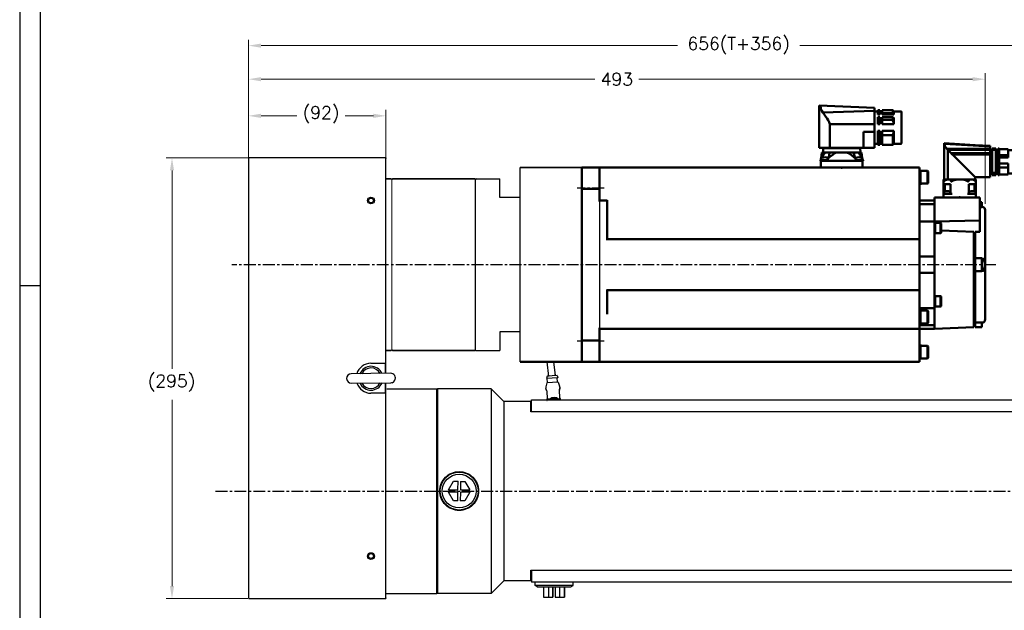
# Model space of a CAD drawing. Extents: x 18241 to 19925, y 5388 to 6587.
# Tile 2 of 23: x 18241 to 18900, y 5775 to 6171. Entities that reach past the tile are written whole.
import ezdxf

# ---------------------------------------------------------------- set-up
doc = ezdxf.new("R2010")
doc.units = 0
doc.header["$LTSCALE"] = 25.4
doc.linetypes.add('CENTER', pattern=[2, 1.25, -0.25, 0.25, -0.25])
doc.layers.get('0').update_dxf_attribs({"linetype": 'CONTINUOUS'})
doc.layers.get('Defpoints').update_dxf_attribs({"linetype": 'CONTINUOUS'})
for name, color, linetype, lineweight in [('2d ConnectionPoints', 7, 'CONTINUOUS', 50), ('AM_0', 7, 'CONTINUOUS', 50), ('AM_5_Dimension', 6, 'CONTINUOUS', 13), ('ATA-DIM', 252, 'CONTINUOUS', 25), ('Layer0000', 7, 'CONTINUOUS', 25), ('외형선(ISO)', 7, 'CONTINUOUS', 35)]:
    doc.layers.add(name, color=color, linetype=linetype, lineweight=lineweight)
doc.layers.add('ATA-CENTER', color=133, linetype='CENTER')
doc.styles.get("Standard").update_dxf_attribs({"font": 'simplex.shx'})
doc.dimstyles.new('ata_A1', dxfattribs={"dimtxt": 4.2, "dimasz": 4.2, "dimexe": 2, "dimexo": 2, "dimgap": 2, "dimtad": 0, "dimtih": 1, "dimtoh": 1, "dimdec": 6, "dimdsep": 46, "dimtxsty": 'Standard', "dimcen": 0, "dimclrd": 252, "dimclre": 252, "dimclrt": 4, "dimadec": 6, "dimazin": 2, "dimtfac": 1, "dimtdec": 6, "dimtofl": 0, "dimtmove": 0, "dimatfit": 3, "dimfxl": 0, "dimtolj": 1, "dimtzin": 0, "dimlwd": 0, "dimlwe": 0, "dimarcsym": 0})

# ---------------------------------------------------------------- blocks, each defined once
blk = doc.blocks.new('DEH')
at = {"color": 0, "ltscale": 5}
blk.add_line((12758.38, -3927.55), (12758.38, -3797.55), dxfattribs=at)
for p, q in [((12668.58, -3920.05), (12668.58, -3805.05)), ((12728.58, -3805.05), (12744.88, -3805.05)), ((12744.88, -3817.55), (12744.88, -3805.05)), ((12744.88, -3907.55), (12744.88, -3920.05)), ((12728.58, -3920.05), (12744.88, -3920.05))]:
    blk.add_line(p, q)
at = {"color": 7}
for p, q in [((12728.58, -3920.05), (12728.58, -3805.05)), ((12728.58, -3919.55), (12728.58, -3805.55))]:
    blk.add_line(p, q, dxfattribs=at)
at = {"ltscale": 5}
for p, q in [((12758.38, -3817.55), (12744.88, -3817.55)), ((12758.38, -3907.55), (12744.88, -3907.55))]:
    blk.add_line(p, q, dxfattribs=at)
at = {"layer": 'AM_0'}
blk.add_line((12758.38, -3927.55), (12799.88, -3927.55), dxfattribs=at)
at = {"layer": 'AM_5_Dimension', "color": 0}
for p, q in [((12672.58, -3919.55), (12672.58, -3805.55)), ((12728.58, -3805.05), (12728.58, -3920.05))]:
    blk.add_line(p, q, dxfattribs=at)
at = {"layer": 'Layer0000', "color": 7, "linetype": 'Continuous', "lineweight": 25}
for p, q in [((12799.58, -3811.74), (12799.58, -3797.55)), ((12799.58, -3913.35), (12799.58, -3811.74)), ((12799.58, -3913.35), (12799.58, -3927.55))]:
    blk.add_line(p, q, dxfattribs=at)
at = {"layer": '외형선(ISO)'}
for p, q in [((12799.88, -3797.55), (12758.38, -3797.55)), ((12672.08, -3805.05), (12668.58, -3805.05)), ((12672.58, -3805.55), (12672.08, -3805.05)), ((12673.08, -3805.05), (12672.58, -3805.55)), ((12673.08, -3805.05), (12728.08, -3805.05)), ((12728.58, -3805.55), (12728.08, -3805.05)), ((12728.58, -3805.55), (12729.08, -3805.05)), ((12668.58, -3920.05), (12672.08, -3920.05)), ((12672.58, -3919.55), (12672.08, -3920.05)), ((12672.58, -3919.55), (12673.08, -3920.05)), ((12673.08, -3920.05), (12728.08, -3920.05)), ((12728.58, -3919.55), (12728.08, -3920.05))]:
    blk.add_line(p, q, dxfattribs=at)
blk = doc.blocks.new('2_BGC106N00001200000_0_in_MSMF504L1H9M_0')
at = {"layer": 'AM_0'}
for p, q in [((-195.87, 105.08), (-158.8, 106.5)), ((-158.8, 78.25), (-158.8, 106.5)), ((-214.07, 102.1), (-214.07, 81.5)), ((-208.87, 102.6), (-213.57, 102.6)), ((-208.12, 103.35), (-208.87, 102.6)), ((-208.87, 102.6), (-208.87, 100.42)), ((-208.87, 100.42), (-208.12, 101.41)), ((-208.87, 100.42), (-201.12, 100.42)), ((-201.12, 103.35), (-208.12, 103.35)), ((-208.12, 101.41), (-208.12, 103.35)), ((-208.12, 101.41), (-201.12, 101.41)), ((-201.12, 103.35), (-201.12, 100.42)), ((-199.52, 102.6), (-201.12, 102.6)), ((-198.27, 103.35), (-199.52, 103.35)), ((-199.52, 103.35), (-199.52, 100.42)), ((-198.27, 101.41), (-199.52, 101.41)), ((-198.27, 100.42), (-199.52, 100.42)), ((-198.27, 103.35), (-198.27, 100.42)), ((-195.87, 102.6), (-198.27, 102.6)), ((-195.87, 105.08), (-195.87, 78.25)), ((-195.87, 102.99), (-161.31, 101.76)), ((-208.12, 98.79), (-208.87, 98.3)), ((-208.87, 98.3), (-208.87, 94.03)), ((-208.87, 94.03), (-201.12, 94.03)), ((-208.12, 98.79), (-201.12, 98.79)), ((-208.12, 97.01), (-208.12, 98.79)), ((-208.12, 97.01), (-201.12, 97.01)), ((-201.12, 98.79), (-201.12, 94.03)), ((-199.52, 98.79), (-199.52, 94.03)), ((-198.27, 98.79), (-199.52, 98.79)), ((-198.27, 97.01), (-199.52, 97.01)), ((-198.27, 94.03), (-199.52, 94.03)), ((-198.27, 98.79), (-198.27, 94.03)), ((-195.87, 94.06), (-166.12, 94.06)), ((-166.12, 94.06), (-166.12, 78.25)), ((-208.87, 89.57), (-201.12, 89.57)), ((-208.87, 89.57), (-208.87, 81)), ((-208.12, 86.59), (-201.12, 86.59)), ((-208.12, 80.25), (-208.12, 86.59)), ((-201.12, 89.57), (-201.12, 80.25)), ((-199.52, 89.57), (-199.52, 80.25)), ((-198.27, 89.57), (-199.52, 89.57)), ((-198.27, 86.59), (-199.52, 86.59)), ((-198.27, 89.57), (-198.27, 80.25)), ((-188.5, 88.99), (-195.87, 88.94)), ((-188.5, 88.99), (-188.5, 78.25)), ((-213.57, 81), (-208.87, 81)), ((-208.87, 81), (-208.12, 80.25)), ((-208.12, 80.25), (-201.12, 80.25)), ((-201.12, 81), (-199.52, 81)), ((-199.52, 80.25), (-198.27, 80.25)), ((-198.27, 81), (-195.87, 81)), ((-195.87, 78.25), (-158.8, 78.25)), ((-187.2, 75.2), (-187.67, 71.34)), ((-160.8, 75.2), (-187.2, 75.2)), ((-186.45, 77.9), (-186.5, 75.2)), ((-186.45, 77.9), (-161.55, 77.9)), ((-186.05, 78.25), (-186.05, 77.9)), ((-182.15, 74.74), (-182.18, 75.2)), ((-165.82, 75.2), (-165.85, 74.75)), ((-161.95, 77.9), (-161.95, 78.25)), ((-161.5, 75.2), (-161.55, 77.9)), ((-160.33, 71.34), (-160.8, 75.2)), ((-188.28, 69.88), (-188.28, 69.5)), ((-183.47, 69.88), (-188.28, 69.88)), ((-159.72, 69.5), (-188.28, 69.5)), ((-187.95, 70.73), (-188.03, 69.88)), ((-187.9, 69.5), (-187.97, 65)), ((-159.72, 69.88), (-164.53, 69.88)), ((-160.1, 69.5), (-160.03, 65)), ((-159.97, 69.88), (-160.05, 70.73)), ((-159.72, 69.5), (-159.72, 69.88))]:
    blk.add_line(p, q, dxfattribs=at)
for points in [[(-161.31, 101.76), (-160.62, 102.97), (-160.13, 104.35), (-159.99, 104.98), (-159.84, 105.59), (-159.73, 105.85), (-159.6, 105.97), (-159.14, 106.28), (-158.89, 106.44), (-158.8, 106.5)], [(-166.12, 94.06), (-165.57, 95.44), (-164.88, 96.75), (-164.19, 97.86), (-163.47, 98.92), (-162.37, 100.41), (-161.31, 101.76)], [(-208.87, 94.03), (-208.64, 95.3), (-208.28, 96.56), (-208.12, 97.01)], [(-208.12, 86.59), (-208.58, 88.05), (-208.87, 89.57)], [(-184.87, 75.2), (-185.57, 74.4), (-186.22, 73.53), (-187.02, 72.27), (-187.44, 71.51)], [(-183.28, 71.02), (-180.54, 73.33), (-179.02, 74.36), (-177.39, 75.2)], [(-183.28, 71.02), (-183.02, 71.5), (-182.57, 72.58), (-182.27, 73.68), (-182.16, 74.45), (-182.15, 74.74)], [(-170.61, 75.2), (-169.37, 74.59), (-168.2, 73.86), (-165.96, 72.13), (-164.71, 71)], [(-165.85, 74.75), (-165.83, 74.4), (-165.7, 73.52), (-165.32, 72.28), (-164.71, 71)], [(-160.54, 71.48), (-160.55, 71.5), (-161.15, 72.57), (-161.87, 73.67), (-162.46, 74.45), (-163.12, 75.2)], [(-183.28, 71.02), (-183.5, 69.67), (-183.53, 69.5)], [(-164.46, 69.5), (-164.68, 70.81), (-164.71, 71)]]:
    blk.add_lwpolyline(points, dxfattribs=at)
for centre, radius, start, end in [((-213.57, 102.1), 0.5, 90, 180), ((-213.57, 81.5), 0.5, 180, 270), ((-186.95, 70.64), 1, 106.25703, 175), ((-185.28, 64.88), 7, 73.74297, 106.25703), ((-183.6, 70.64), 1, 56.12738, 73.74297), ((-164.4, 70.64), 1, 106.25703, 122.35528), ((-162.72, 64.88), 7, 73.74297, 106.25703), ((-161.05, 70.64), 1, 5, 73.74297)]:
    blk.add_arc(centre, radius, start, end, dxfattribs=at)
blk = doc.blocks.new('1_AGC047N0000150A000_EC_0_in_MSMF504L1H9M_0')
at = {"layer": 'AM_0'}
for p, q in [((-273.25, 79.14), (-242.73, 80.94)), ((-263.25, 80.1), (-273.25, 79.49)), ((-273.25, 79.5), (-273.25, 58.6)), ((-263.25, 80.1), (-242.5, 81.35)), ((-242.5, 81.35), (-242.5, 57.1)), ((-289.25, 76.42), (-289.25, 61.28)), ((-285.35, 76.62), (-289.05, 76.62)), ((-285.35, 77.25), (-285.35, 71.72)), ((-279.25, 77.25), (-285.35, 77.25)), ((-285.35, 73.38), (-279.25, 73.38)), ((-278.65, 77.85), (-279.25, 77.85)), ((-279.25, 77.85), (-279.25, 59.85)), ((-278.65, 76.9), (-279.25, 76.9)), ((-278.65, 77.85), (-278.65, 59.85)), ((-277.15, 76.95), (-278.65, 76.95)), ((-274.75, 77.85), (-277.15, 77.85)), ((-277.15, 77.85), (-277.15, 59.85)), ((-274.75, 76.9), (-277.15, 76.9)), ((-274.75, 77.85), (-274.75, 61.52)), ((-273.25, 76.85), (-274.75, 76.85)), ((-273.25, 77.6), (-244.32, 77.6)), ((-273.25, 76.8), (-245.04, 76.8)), ((-273.25, 74.57), (-247.28, 74.57)), ((-273.25, 73.68), (-248.17, 73.68)), ((-248.17, 73.68), (-263.25, 58.6)), ((-245.08, 76.77), (-247.28, 74.57)), ((-245.08, 76.77), (-245.04, 76.8)), ((-245.08, 76.77), (-245.08, 57.1)), ((-285.35, 71.72), (-279.25, 71.72)), ((-285.35, 67.77), (-285.35, 60.45)), ((-285.35, 67.77), (-279.25, 67.77)), ((-289.05, 61.08), (-285.35, 61.08)), ((-285.35, 65.08), (-279.25, 65.08)), ((-285.35, 60.45), (-279.25, 60.45)), ((-278.65, 61.52), (-279.25, 61.52)), ((-278.65, 61.2), (-279.25, 61.2)), ((-278.65, 59.93), (-279.25, 59.93)), ((-279.25, 59.85), (-278.65, 59.85)), ((-278.65, 60.75), (-277.15, 60.75)), ((-274.75, 61.52), (-277.15, 61.52)), ((-274.75, 60.96), (-277.15, 60.96)), ((-274.75, 59.93), (-277.15, 59.93)), ((-277.15, 59.85), (-274.75, 59.85)), ((-274.75, 60.96), (-274.75, 59.85)), ((-274.75, 60.85), (-273.25, 60.85)), ((-273.25, 58.6), (-263.25, 58.6)), ((-263.8, 56.99), (-263.8, 45)), ((-263.65, 57), (-242.35, 57)), ((-263.25, 58.6), (-263.25, 57.1)), ((-263.25, 57.1), (-242.5, 57.1)), ((-262.6, 56.57), (-263.19, 56.05)), ((-262.94, 49), (-262.94, 53.8)), ((-262.94, 53.8), (-259.12, 53.8)), ((-262.85, 57.1), (-262.85, 57)), ((-259.02, 56.05), (-259.27, 56.57)), ((-259.12, 53.8), (-259.12, 47.5)), ((-256.86, 56.57), (-258.1, 55.89)), ((-246.73, 56.57), (-246.98, 56.05)), ((-246.88, 47.5), (-246.88, 53.8)), ((-246.88, 53.8), (-243.06, 53.8)), ((-242.81, 56.05), (-243.4, 56.57)), ((-243.15, 57), (-243.15, 57.1)), ((-243.06, 53.8), (-243.06, 49)), ((-242.2, 56.57), (-242.2, 45)), ((-263.8, 47.5), (-258.1, 47.5)), ((-263.58, 48.28), (-263.65, 47.5)), ((-259.15, 47.5), (-259.22, 48.28)), ((-247.9, 47.5), (-242.2, 47.5)), ((-246.78, 48.28), (-246.85, 47.5)), ((-242.35, 47.5), (-242.42, 48.28))]:
    blk.add_line(p, q, dxfattribs=at)
for points in [[(-244.32, 77.6), (-244.03, 77.97), (-243.76, 78.35), (-243.5, 78.76), (-243.26, 79.2)], [(-242.73, 80.94), (-242.81, 80.48), (-242.92, 80.04), (-243.07, 79.61), (-243.26, 79.2)], [(-242.73, 80.94), (-242.7, 81.08), (-242.65, 81.19), (-242.6, 81.26), (-242.58, 81.27)], [(-242.5, 81.31), (-242.51, 81.3), (-242.52, 81.29), (-242.55, 81.28), (-242.58, 81.27)], [(-247.28, 74.57), (-247.49, 74.18), (-247.9, 73.82), (-248.17, 73.68)], [(-245.04, 76.8), (-244.93, 76.86), (-244.83, 76.94), (-244.72, 77.02), (-244.63, 77.11), (-244.54, 77.21), (-244.47, 77.32), (-244.4, 77.43), (-244.34, 77.56), (-244.32, 77.6)], [(-263.19, 56.05), (-263.41, 55.87), (-263.58, 55.77), (-263.69, 55.75), (-263.76, 55.78), (-263.8, 55.85), (-263.8, 55.89)], [(-262.6, 56.57), (-262.19, 56.82), (-261.38, 56.99), (-261.12, 57)], [(-259.89, 57), (-259.54, 56.9), (-259.32, 56.67), (-259.27, 56.57)], [(-258.1, 55.89), (-258.31, 55.79), (-258.54, 55.75), (-258.72, 55.77), (-258.86, 55.84), (-259.01, 56.02), (-259.02, 56.05)], [(-256.86, 56.57), (-256, 56.83), (-254.5, 56.98), (-253, 56.99), (-251, 56.94), (-250.26, 56.87), (-249.53, 56.72), (-249.14, 56.57)], [(-247.9, 55.89), (-248.1, 56.02), (-249.14, 56.57)], [(-246.98, 56.05), (-247.11, 55.87), (-247.27, 55.77), (-247.44, 55.75), (-247.64, 55.78), (-247.83, 55.85), (-247.9, 55.89)], [(-246.73, 56.57), (-246.56, 56.82), (-246.22, 56.99), (-246.11, 57)], [(-244.88, 57), (-244.05, 56.9), (-243.52, 56.67), (-243.4, 56.57)], [(-242.2, 55.89), (-242.22, 55.79), (-242.3, 55.75), (-242.42, 55.77), (-242.55, 55.84), (-242.78, 56.02), (-242.81, 56.05)], [(-242.2, 56.57), (-242.2, 56.83), (-242.2, 56.98), (-242.2, 56.99), (-242.2, 56.99)]]:
    blk.add_lwpolyline(points, dxfattribs=at)
for centre, radius, start, end in [((-289.05, 76.42), 0.2, 90, 180), ((-289.05, 61.28), 0.2, 180, 270), ((-263.65, 56), 1, 90, 98.65376), ((-242.35, 56), 1, 81.33315, 90), ((-262.78, 48.21), 0.8, 105.44271, 175), ((-261.4, 43.2), 6, 74.55728, 105.44272), ((-260.02, 48.21), 0.8, 5, 74.55729), ((-245.98, 48.21), 0.8, 105.44271, 175), ((-244.6, 43.2), 6, 74.55728, 105.44272), ((-243.22, 48.21), 0.8, 5, 74.55729)]:
    blk.add_arc(centre, radius, start, end, dxfattribs=at)
blk = doc.blocks.new('*D9788')
at = {"layer": 'ATA-DIM', "color": 252, "lineweight": 0}
for p, q in [((18393.21, 6078.11), (18338.55, 6078.11)), ((18342.55, 6069.71), (18342.55, 5936.99)), ((18342.55, 5791.51), (18342.55, 5916.22)), ((18393.21, 5783.11), (18338.55, 5783.11))]:
    blk.add_line(p, q, dxfattribs=at)
at = {"layer": 'ATA-DIM', "color": 252}
for points in [[(18343.95, 6069.71), (18341.15, 6069.71), (18342.55, 6078.11)], [(18341.15, 5791.51), (18343.95, 5791.51), (18342.55, 5783.11)]]:
    blk.add_solid(points, dxfattribs=at)
at = {"layer": 'Defpoints', "color": 0}
for p in [(18342.55, 6078.11), (18397.21, 6078.11), (18397.21, 5783.11)]:
    blk.add_point(p, dxfattribs=at)
at = {"layer": 'ATA-DIM', "color": 4, "insert": (18326.38, 5932.99), "char_height": 8.4, "attachment_point": 1}
blk.add_mtext('\\A1;(295)', dxfattribs=at)
blk = doc.blocks.new('*D9797')
at = {"layer": 'ATA-DIM', "color": 252, "lineweight": 0}
for p, q in [((18393.71, 6081.11), (18393.71, 6134.75)), ((18886.71, 6047.31), (18886.71, 6134.75)), ((18402.11, 6130.75), (18625.42, 6130.75)), ((18878.31, 6130.75), (18655.01, 6130.75))]:
    blk.add_line(p, q, dxfattribs=at)
at = {"layer": 'ATA-DIM', "color": 252}
for points in [[(18402.11, 6132.15), (18402.11, 6129.35), (18393.71, 6130.75)], [(18878.31, 6129.35), (18878.31, 6132.15), (18886.71, 6130.75)]]:
    blk.add_solid(points, dxfattribs=at)
at = {"layer": 'Defpoints', "color": 0}
for p in [(18393.71, 6130.75), (18393.71, 6077.11), (18886.71, 6043.31)]:
    blk.add_point(p, dxfattribs=at)
at = {"layer": 'ATA-DIM', "color": 4, "insert": (18640.21, 6130.75), "char_height": 8.4, "attachment_point": 5}
blk.add_mtext('\\A1;493', dxfattribs=at)
blk = doc.blocks.new('*D9796')
at = {"layer": 'ATA-DIM', "color": 252, "lineweight": 0}
for p, q in [((18393.71, 6081.61), (18393.71, 6157.21)), ((19049.71, 5931.11), (19049.71, 6157.21)), ((18402.11, 6153.21), (18680.8, 6153.21)), ((19041.31, 6153.21), (18762.63, 6153.21))]:
    blk.add_line(p, q, dxfattribs=at)
at = {"layer": 'ATA-DIM', "color": 252}
for points in [[(18402.11, 6154.61), (18402.11, 6151.81), (18393.71, 6153.21)], [(19041.31, 6151.81), (19041.31, 6154.61), (19049.71, 6153.21)]]:
    blk.add_solid(points, dxfattribs=at)
at = {"layer": 'Defpoints', "color": 0}
for p in [(19049.71, 6153.21), (18393.71, 6077.61), (19049.71, 5927.11)]:
    blk.add_point(p, dxfattribs=at)
at = {"layer": 'ATA-DIM', "color": 4, "insert": (18721.71, 6153.21), "char_height": 8.4, "attachment_point": 5}
blk.add_mtext('\\A1;656(T+356)', dxfattribs=at)
blk = doc.blocks.new('*D9789')
at = {"layer": 'ATA-DIM', "color": 252, "lineweight": 0}
for p, q in [((18393.71, 6078.11), (18393.71, 6110.24)), ((18485.71, 6078.11), (18485.71, 6110.24)), ((18402.11, 6106.24), (18426.03, 6106.24)), ((18477.31, 6106.24), (18458.39, 6106.24))]:
    blk.add_line(p, q, dxfattribs=at)
at = {"layer": 'ATA-DIM', "color": 252}
for points in [[(18402.11, 6107.64), (18402.11, 6104.84), (18393.71, 6106.24)], [(18477.31, 6104.84), (18477.31, 6107.64), (18485.71, 6106.24)]]:
    blk.add_solid(points, dxfattribs=at)
at = {"layer": 'Defpoints', "color": 0}
for p in [(18485.71, 6106.24), (18393.71, 6074.11), (18485.71, 6074.11)]:
    blk.add_point(p, dxfattribs=at)
at = {"layer": 'ATA-DIM', "color": 4, "insert": (18430.03, 6112.62), "char_height": 8.4, "attachment_point": 1}
blk.add_mtext('\\A1;(92)', dxfattribs=at)
blk = doc.blocks.new('ata-Border-A1-002')
at = {"color": 253, "ltscale": 0.5}
for p, q in [((0, 594), (0, 0)), ((7, 297), (0, 297))]:
    blk.add_line(p, q, dxfattribs=at)
at = {"ltscale": 0.5}
blk.add_line((7, 9), (7, 585), dxfattribs=at)

msp = doc.modelspace()

# ---------------------------------------------------------------- linework, layer by layer
for p, q in [((18393.7146576, 6077.6073375), (18393.7146576, 5783.6073375)), ((18485.7146576, 6078.1073375), (18394.2146576, 6078.1073375)), ((18485.7146576, 6078.1073375), (18485.7146576, 6077.6073375)), ((18485.7146576, 5936.6073375), (18485.7146576, 6077.6073375)), ((18616.7147672, 6057.4133411), (18616.7147672, 6071.6073375)), ((18616.7147672, 6071.6073375), (18616.7147672, 5941.6073375)), ((18616.7147672, 6057.4133411), (18616.7147672, 5955.8013339)), ((18616.7147672, 5941.6073375), (18616.7147672, 5955.8013339)), ((18475.7146576, 5940.6073375), (18485.7146576, 5940.6073375)), ((18485.2146576, 5940.6073375), (18485.2146576, 5933.8915721)), ((18485.7146576, 5933.8986206), (18485.7146576, 5940.6073375)), ((18594.6608579, 5931.8739379), (18593.6214801, 5941.6073375)), ((18599.1354186, 5932.3517523), (18598.1470641, 5941.6073375)), ((18488.81895, 5933.9423818), (18462.5215629, 5933.5716673)), ((18466.2146576, 5933.6237289), (18466.2146576, 5933.7298365)), ((18593.5557818, 5931.8866738), (18593.1581933, 5930.3563394)), ((18600.8406246, 5930.8761958), (18593.1581933, 5930.3563394)), ((18600.2404947, 5932.3390164), (18593.5557818, 5931.8866738)), ((18593.8325884, 5927.7960286), (18593.6570525, 5930.3900963)), ((18594.653272, 5931.960939), (18594.5418631, 5933.6073375)), ((18599.1430045, 5932.2647512), (18599.0521541, 5933.6073375)), ((18600.2404947, 5932.3390164), (18600.8406246, 5930.8761958)), ((18600.5173013, 5928.2483712), (18600.3417654, 5930.8424389)), ((18462.6103652, 5927.2722932), (18488.9077524, 5927.6430077)), ((18485.2146576, 5927.5909461), (18485.2146576, 5920.6073375)), ((18485.7146576, 5920.6073375), (18485.7146576, 5927.5979946)), ((18486.3774124, 5923.6073375), (18519.7146576, 5923.6073375)), ((18519.7146576, 5923.1073375), (18520.2146576, 5923.6073375)), ((18519.7146576, 5786.6073375), (18519.7146576, 5923.6073375)), ((18556.2146576, 5923.6073375), (18520.2146576, 5923.6073375)), ((18520.2146576, 5923.6073375), (18520.2146576, 5786.6073375)), ((18564.7146576, 5915.1073375), (18556.2146576, 5923.6073375)), ((18556.2146576, 5923.6073375), (18556.2146576, 5786.6073375)), ((18592.7201505, 5923.4991257), (18592.6977099, 5923.8307532)), ((18593.4611208, 5927.432474), (18592.7837499, 5924.7740256)), ((18600.7354696, 5928.0626769), (18593.6414257, 5927.5826356)), ((18600.9343605, 5927.9381748), (18601.9637013, 5925.3952164)), ((18602.1984748, 5924.1405069), (18602.1760341, 5924.4721344)), ((18485.7146576, 5920.6073375), (18475.7146576, 5920.6073375)), ((18485.7146576, 5783.6073375), (18485.7146576, 5920.6073375)), ((18593.3248453, 5921.9688452), (18593.6705425, 5916.8601363)), ((18602.1511484, 5917.4340037), (18601.8054512, 5922.5427127)), ((18582.7146576, 5915.1073375), (18564.7146576, 5915.1073375)), ((18564.7146576, 5915.1073375), (18564.7146576, 5795.1073375)), ((18582.7146576, 5908.1073375), (18582.7146576, 5915.1073375)), ((18583.2146576, 5914.6073375), (18582.7146576, 5915.1073375)), ((18583.2146576, 5908.1073375), (18583.2146576, 5916.1073375)), ((18583.2146576, 5916.1073375), (18953.2146576, 5916.1073375)), ((18594.2146576, 5916.6073375), (18594.2146576, 5916.2073375)), ((18594.3146576, 5916.2073375), (18594.2146576, 5916.2073375)), ((18594.2146576, 5916.2073375), (18594.2146576, 5915.6073375)), ((18594.9146576, 5916.7073375), (18594.3146576, 5916.7073375)), ((18594.3146576, 5916.2073375), (18594.4146576, 5916.2073375)), ((18594.4046576, 5915.8456316), (18594.4146576, 5915.8456316)), ((18594.4046576, 5915.7922278), (18594.4046576, 5915.8456316)), ((18594.4046576, 5915.7922278), (18594.4146576, 5915.7922278)), ((18594.4046576, 5915.7270938), (18594.4046576, 5915.7922278)), ((18594.4046576, 5915.7270938), (18594.4146576, 5915.7270938)), ((18594.4046576, 5915.7073375), (18594.4046576, 5915.7270938)), ((18594.4046576, 5915.7073375), (18594.4046576, 5915.6073375)), ((18594.4146576, 5915.7073375), (18594.4046576, 5915.7073375)), ((18594.4146576, 5915.6073375), (18594.4146576, 5916.2073375)), ((18594.4246576, 5915.6073375), (18594.4246576, 5916.1973375)), ((18601.5146576, 5916.7073375), (18594.9146576, 5916.7073375)), ((18594.9246576, 5916.6973375), (18601.5046576, 5916.6973375)), ((18602.1146576, 5916.7073375), (18601.5146576, 5916.7073375)), ((18602.0046576, 5916.1973375), (18602.0046576, 5915.6073375)), ((18602.0146576, 5916.2073375), (18602.0146576, 5915.6073375)), ((18602.1146576, 5916.2073375), (18602.0146576, 5916.2073375)), ((18602.1146576, 5916.2073375), (18602.2146576, 5916.2073375)), ((18602.2146576, 5916.2073375), (18602.2146576, 5916.6073375)), ((18602.2146576, 5915.6073375), (18602.2146576, 5916.2073375)), ((18602.7758991, 5915.6073375), (18602.7557069, 5915.9057372)), ((18583.2146576, 5908.1073375), (18582.7146576, 5908.1073375)), ((18953.2146576, 5908.1073375), (18583.2146576, 5908.1073375)), ((18527.676024, 5855.9505276), (18531.0018218, 5861.6302344)), ((18531.0018218, 5861.6302344), (18533.954543, 5861.6121223)), ((18533.9195798, 5855.9122296), (18533.954543, 5861.6121223)), ((18535.5545129, 5861.6023081), (18535.5195497, 5855.9024153)), ((18535.5545129, 5861.6023081), (18538.5072341, 5861.5841961)), ((18538.5072341, 5861.5841961), (18541.7631055, 5855.8641173)), ((18533.9097656, 5854.3122597), (18527.6662097, 5854.3505577)), ((18530.9220811, 5848.6304789), (18527.6662097, 5854.3505577)), ((18527.676024, 5855.9505276), (18533.9195798, 5855.9122296)), ((18533.8748023, 5848.6123669), (18533.9097656, 5854.3122597)), ((18535.5097355, 5854.3024454), (18535.4747722, 5848.6025527)), ((18541.7532913, 5854.2641474), (18535.5097355, 5854.3024454)), ((18535.5195497, 5855.9024153), (18541.7631055, 5855.8641173)), ((18541.7532913, 5854.2641474), (18538.4274934, 5848.5844406)), ((18533.8748023, 5848.6123669), (18530.9220811, 5848.6304789)), ((18538.4274934, 5848.5844406), (18535.4747722, 5848.6025527)), ((18582.7146576, 5795.1073375), (18582.7146576, 5802.1073375)), ((18582.7146576, 5802.1073375), (18583.2146576, 5802.1073375)), ((18583.2146576, 5802.1073375), (18583.2146576, 5794.1073375)), ((18583.2146576, 5802.1073375), (18953.2146576, 5802.1073375)), ((18564.7146576, 5795.1073375), (18556.2146576, 5786.6073375)), ((18582.7146576, 5795.1073375), (18564.7146576, 5795.1073375)), ((18583.2146576, 5795.6073375), (18582.7146576, 5795.1073375)), ((18953.2146576, 5794.1073375), (18583.2146576, 5794.1073375)), ((18585.5146576, 5791.901085), (18585.5146576, 5794.1073375)), ((18586.8894686, 5791.1073375), (18585.5146576, 5791.901085)), ((18610.9146576, 5791.901085), (18585.5146576, 5791.901085)), ((18609.5398466, 5791.1073375), (18610.9146576, 5791.901085)), ((18610.9146576, 5791.901085), (18610.9146576, 5794.1073375)), ((18485.7146576, 5786.6073375), (18519.7146576, 5786.6073375)), ((18519.7146576, 5787.1073375), (18520.2146576, 5786.6073375)), ((18556.2146576, 5786.6073375), (18520.2146576, 5786.6073375)), ((18586.8894686, 5791.1073375), (18609.5398466, 5791.1073375)), ((18591.1665138, 5791.1073375), (18591.1665138, 5784.1073375)), ((18594.4246787, 5791.1073375), (18594.4246787, 5784.1073375)), ((18597.3774069, 5784.1073375), (18597.3774069, 5791.1073375)), ((18597.4100845, 5784.1073375), (18597.4100845, 5791.1073375)), ((18597.4192571, 5791.1073375), (18597.4192571, 5784.1073375)), ((18597.4519346, 5791.1073375), (18597.4519346, 5784.1073375)), ((18598.9773806, 5791.1073375), (18598.9773806, 5784.1073375)), ((18601.9301088, 5791.1073375), (18601.9301088, 5784.1073375)), ((18605.2536288, 5784.1073375), (18605.2536288, 5791.1073375)), ((18605.2628015, 5791.1073375), (18605.2628015, 5784.1073375)), ((18394.2146576, 5783.1073375), (18485.7146576, 5783.1073375)), ((18485.7146576, 5783.6073375), (18485.7146576, 5783.1073375)), ((18591.1665138, 5784.1073375), (18594.4246787, 5784.1073375)), ((18594.4246787, 5784.1073375), (18597.3774069, 5784.1073375)), ((18597.4100845, 5784.1073375), (18597.3774069, 5784.1073375)), ((18597.4192571, 5784.1073375), (18597.4100845, 5784.1073375)), ((18597.4519346, 5784.1073375), (18597.4192571, 5784.1073375)), ((18598.9773806, 5784.1073375), (18601.9301088, 5784.1073375)), ((18601.9301088, 5784.1073375), (18605.2536288, 5784.1073375)), ((18605.2628015, 5784.1073375), (18605.2536288, 5784.1073375))]:
    msp.add_line(p, q)
at = {"color": 7, "linetype": 'Continuous'}
for p, q in [((18628.7147672, 6071.6073375), (18628.7147672, 5941.6073375)), ((18616.7147672, 6057.4133074), (18628.7147672, 6057.4133074)), ((18616.7146672, 5955.8013003), (18628.7147672, 5955.8013003))]:
    msp.add_line(p, q, dxfattribs=at)
for centre, radius in [((18475.7146576, 6049.6073375), 2.25), ((18475.7146576, 6049.6073375), 1.621), ((18534.7146576, 5855.1073375), 12.7), ((18534.7146576, 5855.1073375), 11.325189), ((18475.7146576, 5811.6073375), 2.25), ((18475.7146576, 5811.6073375), 1.621)]:
    msp.add_circle(centre, radius)
for centre, radius, start, end in [((18394.2146576, 6077.6073375), 0.5, 90, 180), ((18475.7146576, 5930.6073375), 10, 90, 162.4468319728), ((18475.7146576, 5930.6073375), 8, 23.9956833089, 157.6196082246), ((18475.7146576, 5930.6073375), 6.88914, 28.0168883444, 153.598403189), ((18462.5659641, 5930.4219802), 3.15, 90.8076457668, 270.8076457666), ((18488.8633512, 5930.7926948), 3.15, 270.8076457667, 90.8076457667), ((18488.8646576, 5930.6073375), 3.15, 287.7527901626, 2.0898525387), ((18475.7146576, 5930.6073375), 10, 199.1684595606, 270), ((18475.7146576, 5930.6073375), 8, 203.9956833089, 337.6196082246), ((18475.7146576, 5930.6073375), 6.88914, 208.0168883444, 333.598403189), ((18595.6908649, 5924.0332946), 3, 165.7052448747, 183.8712014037), ((18593.6549284, 5927.383092), 0.2, 93.8712014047, 165.7052448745), ((18593.6330448, 5927.7825259), 0.2, 273.8712014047, 3.8712014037), ((18600.716845, 5928.261874), 0.2, 183.8712014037, 273.8712014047), ((18600.7489724, 5927.8631332), 0.2, 22.0371579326, 93.8712014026), ((18599.1828791, 5924.269593), 3, 3.8712014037, 22.0371579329), ((18598.2146576, 5912.6573375), 5, 54.0959314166, 125.9040685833), ((18598.2146576, 5912.6573375), 4.7, 59.5082382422, 120.4917617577), ((18598.2146576, 5912.6573375), 5, 143.1301023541, 143.842991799), ((18594.3146576, 5916.6073375), 0.1, 90, 180), ((18594.9146576, 5916.2073375), 0.5, 90, 180), ((18594.9246576, 5916.1973375), 0.5, 90, 180), ((18598.2146576, 5912.6573375), 4.1, 81.0427839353, 98.9572160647), ((18601.5046576, 5916.1973375), 0.5, 0, 90), ((18601.5146576, 5916.2073375), 0.5, 0, 90), ((18602.1146576, 5916.6073375), 0.1, 0, 90), ((18598.2146576, 5912.6573375), 5, 36.157008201, 36.8698976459), ((18394.2146576, 5783.6073375), 0.5, 180, 270)]:
    msp.add_arc(centre, radius, start, end)
for centre, start, end in [((18884.7147672, 6009.0073369), 0, 90), ((18884.7147672, 6004.2073369), 270, 0)]:
    msp.add_arc(centre, 2, start, end, dxfattribs=at)
for points in [[(18592.7193013, 5923.499069), (18592.7192839, 5923.4990234), (18592.7192777, 5923.4989643), (18592.7192827, 5923.4988919)], [(18602.0229868, 5923.7481291), (18602.0781333, 5923.8694383), (18602.1271617, 5923.9462109), (18602.1516922, 5923.9872407)], [(18602.1993239, 5924.1405652), (18602.1993473, 5924.1405223), (18602.1993614, 5924.1404646), (18602.1993662, 5924.1403922)], [(18592.9840695, 5923.0665357), (18593.0285863, 5922.9915082), (18593.0769906, 5922.9019934), (18593.1231144, 5922.7960156)], [(18593.1621171, 5922.6990867), (18593.1402335, 5922.755472), (18593.11782, 5922.8082771), (18593.0955327, 5922.8569686)], [(18593.1621171, 5922.6990867), (18593.140133, 5922.755731), (18593.117857, 5922.8081867), (18593.09566, 5922.8566975)], [(18593.3134097, 5922.0897189), (18593.3182543, 5922.0496525), (18593.3221077, 5922.0093012), (18593.3248453, 5921.9688452)], [(18601.8528818, 5923.2203291), (18601.8188743, 5923.0534688), (18601.7975901, 5922.8605108), (18601.8004985, 5922.664025)], [(18602.1624098, 5917.3141019), (18602.1576565, 5917.3538373), (18602.1538647, 5917.3938616), (18602.1511484, 5917.4340037)], [(18593.4269382, 5915.6073375), (18593.439041, 5915.6329966), (18593.451948, 5915.6609475), (18593.4651575, 5915.6908025)], [(18593.4540802, 5915.6522821), (18593.4469176, 5915.6365483), (18593.4398555, 5915.6215649), (18593.4329349, 5915.6073137)], [(18602.5051885, 5916.3149516), (18602.4461898, 5916.4121128), (18602.3786521, 5916.5353624), (18602.3185794, 5916.6886436)], [(18602.7553232, 5915.9057112), (18602.7553436, 5915.9057584), (18602.7553454, 5915.9058297), (18602.7553286, 5915.9059249)]]:
    msp.add_open_spline(points, degree=3)
for points, knots in [([(18592.7871546, 5923.3535592), (18592.7774809, 5923.3656701), (18592.7692227, 5923.3763487), (18592.7578123, 5923.3924354), (18592.754247, 5923.3974348), (18592.745615, 5923.4118999), (18592.7416295, 5923.4186439), (18592.7332037, 5923.4376072), (18592.7294575, 5923.4472758), (18592.7228952, 5923.4705142), (18592.720264, 5923.4846084), (18592.7192827, 5923.4988919)], [0, 0, 0, 0, 0.022971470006, 0.022971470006, 0.034367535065, 0.034367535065, 0.040556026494, 0.040556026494, 0.044492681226, 0.044492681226, 0.048992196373, 0.048992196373, 0.048992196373, 0.048992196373]), ([(18602.0229868, 5923.7481291), (18602.0014224, 5923.7006925), (18601.9784385, 5923.6453726), (18601.9254889, 5923.498745), (18601.895073, 5923.3999257), (18601.8683181, 5923.2882197)], [0, 0, 0, 0, 0.032685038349, 0.032685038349, 0.075239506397, 0.075239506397, 0.075239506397, 0.075239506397]), ([(18602.0950189, 5923.8910012), (18602.0825664, 5923.8664318), (18602.0686621, 5923.8381096), (18602.0355495, 5923.767961), (18602.0156423, 5923.7245105), (18601.9952401, 5923.6763055)], [0.044628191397, 0.044628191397, 0.044628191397, 0.044628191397, 0.068505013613, 0.068505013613, 0.09699652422, 0.09699652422, 0.09699652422, 0.09699652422]), ([(18602.0945528, 5923.8901645), (18602.0771202, 5923.8557345), (18602.0457225, 5923.7909707), (18602.0088461, 5923.7084528), (18601.9952401, 5923.6763055)], [0.655813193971, 0.655813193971, 0.655813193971, 0.655813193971, 0.714285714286, 0.747278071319, 0.747278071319, 0.747278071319, 0.747278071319]), ([(18602.1993662, 5924.1403922), (18602.1999613, 5924.1314617), (18602.1999277, 5924.1225691), (18602.1988531, 5924.1063032), (18602.1978975, 5924.0987997), (18602.1948144, 5924.0813697), (18602.1923265, 5924.07223), (18602.1883775, 5924.0597391), (18602.1867597, 5924.0553657), (18602.1832488, 5924.0463755), (18602.1815413, 5924.0425236), (18602.1765348, 5924.0315809), (18602.173832, 5924.0263973), (18602.1653424, 5924.0104544), (18602.1589767, 5923.9994248), (18602.1516922, 5923.9872407)], [0, 0, 0, 0, 0.002812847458, 0.002812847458, 0.005364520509, 0.005364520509, 0.009288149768, 0.009288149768, 0.012472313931, 0.012472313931, 0.017212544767, 0.017212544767, 0.027993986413, 0.027993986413, 0.04903223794, 0.04903223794, 0.04903223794, 0.04903223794]), ([(18592.7871546, 5923.3535592), (18592.7858894, 5923.3551431), (18592.7544128, 5923.3947509), (18592.7590445, 5923.3960332), (18592.7905931, 5923.3559773)], [0.42248596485, 0.42248596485, 0.42248596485, 0.42248596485, 0.42857142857, 0.58042167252, 0.58042167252, 0.58042167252, 0.58042167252]), ([(18592.9840695, 5923.0665357), (18592.9178591, 5923.178125), (18592.860549, 5923.2611215), (18592.8100089, 5923.3308065), (18592.7987739, 5923.3455905), (18592.7905931, 5923.3559773)], [0, 0, 0, 0, 0.070625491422, 0.070625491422, 0.096970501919, 0.096970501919, 0.096970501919, 0.096970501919]), ([(18593.3134097, 5922.0897189), (18593.2996842, 5922.2032338), (18593.2778127, 5922.3150703), (18593.2235914, 5922.527472), (18593.1901179, 5922.6296462), (18593.1445121, 5922.7456726), (18593.1338529, 5922.771342), (18593.1231144, 5922.7960156)], [0, 0, 0, 0, 0.034494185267, 0.034494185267, 0.070853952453, 0.070853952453, 0.081689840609, 0.081689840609, 0.081689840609, 0.081689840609]), ([(18593.6655844, 5916.4586892), (18593.6762128, 5916.5731374), (18593.6791858, 5916.6961222), (18593.6723308, 5916.8319028), (18593.6714974, 5916.8460251), (18593.6705425, 5916.8601363)], [0, 0, 0, 0, 0.036569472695, 0.036569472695, 0.040812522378, 0.040812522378, 0.040812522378, 0.040812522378]), ([(18601.8107201, 5922.9476163), (18601.7999455, 5922.8332862), (18601.7968037, 5922.7103554), (18601.8035218, 5922.5733529), (18601.804415, 5922.5580262), (18601.8054512, 5922.5427127)], [0, 0, 0, 0, 0.036577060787, 0.036577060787, 0.041181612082, 0.041181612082, 0.041181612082, 0.041181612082]), ([(18601.8528939, 5923.2203857), (18601.8390529, 5923.1524809), (18601.8272566, 5923.0798668), (18601.8056868, 5922.8967509), (18601.7987718, 5922.7806742), (18601.8004985, 5922.664025)], [0.021823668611, 0.021823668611, 0.021823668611, 0.021823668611, 0.046355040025, 0.046355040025, 0.081549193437, 0.081549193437, 0.081549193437, 0.081549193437]), ([(18601.8107201, 5922.9476163), (18601.8158497, 5923.0020472), (18601.8305323, 5923.1157587), (18601.8537006, 5923.2266489), (18601.8672845, 5923.2839041), (18601.8683181, 5923.2882197)], [0.075641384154, 0.075641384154, 0.075641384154, 0.075641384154, 0.107142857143, 0.142857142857, 0.145784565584, 0.145784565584, 0.145784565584, 0.145784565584]), ([(18602.1511484, 5917.4340037), (18602.1686492, 5917.1753774), (18602.2535985, 5916.8378673), (18602.3602172, 5916.5884765), (18602.3868844, 5916.5319463)], [0, 0, 0, 0, 0.14285714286, 0.18990323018, 0.18990323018, 0.18990323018, 0.18990323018]), ([(18602.1511484, 5917.4340037), (18602.1583426, 5917.3276874), (18602.1736131, 5917.2209485), (18602.2155692, 5917.0132289), (18602.2433109, 5916.9106104), (18602.3087258, 5916.7104682), (18602.348008, 5916.6143553), (18602.386908, 5916.5318972)], [0, 0, 0, 0, 0.03196783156, 0.03196783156, 0.06597153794, 0.06597153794, 0.10501495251, 0.10501495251, 0.10501495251, 0.10501495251]), ([(18602.1624098, 5917.3141019), (18602.1760045, 5917.2004548), (18602.1976765, 5917.0884497), (18602.2511886, 5916.8776318), (18602.2839552, 5916.7769905), (18602.3185794, 5916.6886436)], [0, 0, 0, 0, 0.034526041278, 0.034526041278, 0.070302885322, 0.070302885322, 0.070302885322, 0.070302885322]), ([(18593.4520137, 5915.6527286), (18593.473639, 5915.7001773), (18593.496706, 5915.7555385), (18593.549981, 5915.9026354), (18593.5806597, 5916.0020364), (18593.6076154, 5916.1145304)], [0, 0, 0, 0, 0.032805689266, 0.032805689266, 0.075664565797, 0.075664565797, 0.075664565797, 0.075664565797]), ([(18593.6652505, 5916.4587446), (18593.6601245, 5916.4032721), (18593.6532638, 5916.3489686), (18593.6448435, 5916.2963461), (18593.6354798, 5916.2378273), (18593.6242793, 5916.1813365), (18593.6119823, 5916.1281538), (18593.6109061, 5916.1234995), (18593.6098242, 5916.11887), (18593.6087369, 5916.1142654)], [0.075027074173, 0.075027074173, 0.075027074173, 0.075027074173, 0.107142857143, 0.107142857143, 0.107142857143, 0.142857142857, 0.142857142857, 0.142857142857, 0.145982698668, 0.145982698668, 0.145982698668, 0.145982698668]), ([(18593.6281808, 5916.2068271), (18593.6407377, 5916.2720945), (18593.6513724, 5916.34143), (18593.6708944, 5916.5164774), (18593.6771005, 5916.6271093), (18593.6754912, 5916.7383174)], [0.020990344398, 0.020990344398, 0.020990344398, 0.020990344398, 0.044178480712, 0.044178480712, 0.077732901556, 0.077732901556, 0.077732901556, 0.077732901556]), ([(18602.5051885, 5916.3149516), (18602.5726007, 5916.2039347), (18602.6284307, 5916.1236436), (18602.6727095, 5916.0632568), (18602.6813839, 5916.0519086), (18602.6876517, 5916.0439799)], [0, 0, 0, 0, 0.072611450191, 0.072611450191, 0.095568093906, 0.095568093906, 0.095568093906, 0.095568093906]), ([(18602.6725434, 5916.0711995), (18602.6803784, 5916.0611871), (18602.7191216, 5916.0118882), (18602.7156506, 5916.0085612), (18602.6876517, 5916.0439799)], [0.39799953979, 0.39799953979, 0.39799953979, 0.39799953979, 0.42857142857, 0.57544528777, 0.57544528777, 0.57544528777, 0.57544528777]), ([(18602.6725434, 5916.0711995), (18602.6863145, 5916.0536013), (18602.698343, 5916.038315), (18602.7133861, 5916.017401), (18602.7176965, 5916.0113231), (18602.7265319, 5915.9969734), (18602.7300782, 5915.9912629), (18602.7368366, 5915.9771727), (18602.7385272, 5915.9734535), (18602.742755, 5915.9631511), (18602.7454097, 5915.9558689), (18602.7513118, 5915.935354), (18602.7541219, 5915.920804), (18602.7551353, 5915.9059775)], [0, 0, 0, 0, 0.029962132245, 0.029962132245, 0.044782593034, 0.044782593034, 0.052433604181, 0.052433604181, 0.054683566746, 0.054683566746, 0.05779365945, 0.05779365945, 0.062521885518, 0.062521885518, 0.062521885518, 0.062521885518]), ([(18521.7146576, 5855.1073375), (18521.7146576, 5856.7438851), (18522.0425332, 5858.4868312), (18523.3704752, 5861.6886171), (18524.3703248, 5863.147781), (18526.6742663, 5865.4517225), (18528.133408, 5866.4515312), (18531.3351169, 5867.7794436), (18533.0780359, 5868.1073375), (18534.7146576, 5868.1073375), (18536.3512793, 5868.1073375), (18538.0941984, 5867.7794436), (18541.2959073, 5866.4515312), (18542.755049, 5865.4517225), (18545.0589905, 5863.147781), (18546.05884, 5861.6886171), (18547.3867821, 5858.4868312), (18547.7146576, 5856.7438851), (18547.7146576, 5855.1073375)], [5.891704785, 5.891704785, 5.891704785, 5.891704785, 6.3826690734, 6.3826690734, 6.8736333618, 6.8736333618, 7.3646198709, 7.3646198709, 7.85560638, 7.85560638, 7.85560638, 8.3465928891, 8.3465928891, 8.8375793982, 8.8375793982, 9.3285436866, 9.3285436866, 9.819507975, 9.819507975, 9.819507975, 9.819507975]), ([(18547.7146576, 5855.1073375), (18547.7146576, 5853.4707899), (18547.3867821, 5851.7278438), (18546.05884, 5848.5260579), (18545.0589905, 5847.066894), (18542.755049, 5844.7629525), (18541.2959073, 5843.7631438), (18538.0941984, 5842.4352314), (18536.3512793, 5842.1073375), (18533.0780359, 5842.1073375), (18531.3351169, 5842.4352314), (18528.133408, 5843.7631438), (18526.6742663, 5844.7629525), (18524.3703248, 5847.066894), (18523.3704752, 5848.5260579), (18522.0425332, 5851.7278438), (18521.7146576, 5853.4707899), (18521.7146576, 5855.1073375)], [1.963901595, 1.963901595, 1.963901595, 1.963901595, 2.4548658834, 2.4548658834, 2.9458301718, 2.9458301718, 3.4368166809, 3.4368166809, 3.92780319, 3.92780319, 4.4187896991, 4.4187896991, 4.9097762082, 4.9097762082, 5.4007404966, 5.4007404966, 5.891704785, 5.891704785, 5.891704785, 5.891704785])]:
    msp.add_open_spline(points, degree=3, knots=knots)
at = {"layer": '2d ConnectionPoints'}
for p in [(18790.7147672, 6071.6073375), (18790.7147672, 6071.6073375), (18869.7147672, 6051.6073375), (18616.7147672, 6006.6073375)]:
    msp.add_point(p, dxfattribs=at)
at = {"layer": 'AM_0'}
for p, q in [((18616.7147672, 6071.6073375), (18616.7147672, 5941.6073375)), ((18616.7147672, 6071.6073375), (18842.7147672, 6071.6073375)), ((18628.7147672, 6071.6073375), (18628.7147672, 6048.9073375)), ((18842.7147672, 6071.6073375), (18842.7147672, 5941.6073375)), ((18842.7147672, 6070.1073375), (18843.5147672, 6070.1073375)), ((18843.5147672, 6070.1073375), (18843.5147672, 6060.1073375)), ((18843.5147672, 6069.3573375), (18848.1147672, 6069.3573375)), ((18848.1147672, 6069.3573375), (18848.1147672, 6060.8573375)), ((18848.1147672, 6069.3573375), (18848.5147672, 6068.9573375)), ((18848.5147672, 6068.9573375), (18848.5147672, 6061.2573375)), ((18628.7147672, 6057.4133411), (18616.7147672, 6057.4133411)), ((18843.5147672, 6060.1073375), (18842.7147672, 6060.1073375)), ((18848.1147672, 6060.8573375), (18843.5147672, 6060.8573375)), ((18848.5147672, 6061.2573375), (18848.1147672, 6060.8573375)), ((18628.7147672, 6049.6073375), (18633.7147672, 6049.6073375)), ((18633.7147672, 6049.777792), (18633.7147672, 6023.1073375)), ((18852.7147672, 6049.6073375), (18842.7147672, 6049.6073375)), ((18852.7147672, 6051.6073375), (18852.7147672, 5963.6073375)), ((18852.7147672, 6051.6073375), (18883.2147672, 6051.6073375)), ((18883.2147672, 6051.6073375), (18883.2147672, 6028.6373738)), ((18852.7147672, 6047.1073375), (18842.7147672, 6047.1073375)), ((18884.5147672, 6048.4573375), (18883.2147672, 6048.4573375)), ((18883.2147672, 6045.2073699), (18884.5147672, 6045.2073699)), ((18884.5147672, 6048.4573375), (18884.5147672, 6045.2073699)), ((18884.5147672, 6045.2735529), (18884.8057076, 6045.2735529)), ((18886.7147672, 6043.3137402), (18886.7147672, 5969.9009348)), ((18852.7147672, 6035.6073375), (18842.7147672, 6035.6073375)), ((18883.2147672, 6036.1073375), (18852.7147672, 6035.5573375)), ((18852.7147672, 6035.1073375), (18853.2147672, 6035.1073375)), ((18853.2147672, 6035.1073375), (18853.2147672, 6027.1073375)), ((18853.2147672, 6034.6073375), (18856.8647672, 6034.6073375)), ((18856.8647672, 6034.6073375), (18856.8647672, 6027.6073375)), ((18856.8647672, 6034.6073375), (18857.2147672, 6034.2573375)), ((18857.2147672, 6034.2573375), (18857.2147672, 6027.9573375)), ((18879.2147672, 6028.6356951), (18857.2147842, 6029.5739322)), ((18842.7147672, 6023.6073375), (18633.7147672, 6023.6073375)), ((18853.2147672, 6027.1073375), (18852.7147672, 6027.1073375)), ((18856.8647672, 6027.6073375), (18853.2147672, 6027.6073375)), ((18857.2147672, 6027.9573375), (18856.8647672, 6027.6073375)), ((18879.2147672, 6028.6384976), (18879.2147672, 5964.7573375)), ((18879.9147672, 6027.7431483), (18879.2147672, 6027.7431483)), ((18879.9147672, 6028.6373738), (18879.9147672, 5964.7573375)), ((18879.9147672, 6028.6373738), (18883.2147672, 6028.6373738)), ((18852.7148328, 6012.1073375), (18842.7147672, 6012.1073375)), ((18879.9147672, 6010.9073375), (18879.2147672, 6010.9073375)), ((18884.5147672, 6011.0073375), (18879.9147672, 6011.0073375)), ((18884.5147672, 6011.0073375), (18884.5147672, 6002.2073375)), ((18886.7147672, 6009.8573375), (18884.5147672, 6009.8573375)), ((18884.5147672, 6009.3573375), (18885.2538873, 6009.3573375)), ((18885.2538873, 6003.8573375), (18884.5147672, 6003.8573375)), ((18886.7147672, 6003.3573375), (18884.5147672, 6003.3573375)), ((18852.7147672, 6001.1073375), (18842.7147672, 6001.1073375)), ((18879.9147672, 6002.3073375), (18879.2147672, 6002.3073375)), ((18884.5147672, 6002.2073375), (18879.9147672, 6002.2073375)), ((18633.7147672, 5990.1073375), (18633.7147672, 5973.5186624)), ((18842.7147672, 5989.6073375), (18633.7147672, 5989.6073375)), ((18852.7147672, 5986.1073375), (18853.2147672, 5986.1073375)), ((18853.2147672, 5986.1073375), (18853.2147672, 5978.1073375)), ((18853.2147672, 5985.6073375), (18856.8647672, 5985.6073375)), ((18856.8647672, 5985.6073375), (18856.8647672, 5978.6073375)), ((18856.8647672, 5985.6073375), (18857.2147672, 5985.2573375)), ((18857.2147672, 5985.2573375), (18857.2147672, 5978.9573375)), ((18852.7147672, 5977.6073375), (18842.7147672, 5977.6073375)), ((18842.7147672, 5976.6073375), (18843.5147672, 5976.6073375)), ((18843.5147672, 5976.6073375), (18843.5147672, 5966.6073375)), ((18853.2147672, 5978.1073375), (18852.7147672, 5978.1073375)), ((18856.8647672, 5978.6073375), (18853.2147672, 5978.6073375)), ((18857.2147672, 5978.9573375), (18856.8647672, 5978.6073375)), ((18843.5147672, 5975.8573375), (18848.1147672, 5975.8573375)), ((18848.1147672, 5975.8573375), (18848.1147672, 5967.3573375)), ((18848.1147672, 5975.8573375), (18848.5147672, 5975.4573375)), ((18848.5147672, 5975.4573375), (18848.5147672, 5967.7573375)), ((18628.7147672, 5964.3073375), (18628.7147672, 5941.6073375)), ((18852.7147672, 5963.6073375), (18628.7147672, 5963.6073375)), ((18843.5147672, 5966.6073375), (18842.7147672, 5966.6073375)), ((18852.7147672, 5966.1073375), (18842.7147672, 5966.1073375)), ((18848.1147672, 5967.3573375), (18843.5147672, 5967.3573375)), ((18848.5147672, 5967.7573375), (18848.1147672, 5967.3573375)), ((18879.2147672, 5964.7573375), (18852.7147672, 5963.6073375)), ((18879.9147672, 5965.6073375), (18879.2147672, 5965.6073375)), ((18884.5147672, 5968.0073051), (18879.9147672, 5968.0073051)), ((18884.5147672, 5964.7573375), (18879.9147672, 5964.7573375)), ((18884.5147672, 5968.0073051), (18884.5147672, 5964.7573375)), ((18884.8076009, 5967.9411221), (18884.5147672, 5967.9411221)), ((18884.9450342, 5967.9456522), (18884.8073557, 5967.9411276)), ((18628.7147672, 5955.8013339), (18616.7147672, 5955.8013339)), ((18842.7147672, 5953.1073375), (18843.5147672, 5953.1073375)), ((18843.5147672, 5953.1073375), (18843.5147672, 5943.1073375)), ((18843.5147672, 5952.3573375), (18848.1147672, 5952.3573375)), ((18848.1147672, 5952.3573375), (18848.1147672, 5943.8573375)), ((18848.1147672, 5952.3573375), (18848.5147672, 5951.9573375)), ((18848.5147672, 5951.9573375), (18848.5147672, 5944.2573375)), ((18848.1147672, 5943.8573375), (18843.5147672, 5943.8573375)), ((18848.5147672, 5944.2573375), (18848.1147672, 5943.8573375)), ((18616.7147672, 5941.6073375), (18842.7147672, 5941.6073375)), ((18843.5147672, 5943.1073375), (18842.7147672, 5943.1073375))]:
    msp.add_line(p, q, dxfattribs=at)
for points in [[(18884.7147672, 6045.2711568), (18884.7227568, 6045.2715339), (18884.8052796, 6045.2735414)], [(18884.8052796, 6045.2735414), (18885.4415121, 6045.1673197), (18885.8358199, 6044.9726863), (18886.0876815, 6044.7735529)], [(18886.0876815, 6044.7735529), (18886.2382788, 6044.6143645), (18886.5807848, 6044.0362084), (18886.7138338, 6043.3750729), (18886.7147672, 6043.3137402)], [(18886.0876815, 6009.8573375), (18885.808585, 6009.9067003), (18885.3392835, 6010.0962154), (18884.7227568, 6010.4022262), (18884.7147672, 6010.4062293)], [(18884.7147672, 6002.8084457), (18884.7227568, 6002.8124488), (18885.4415121, 6003.1654733), (18885.8358199, 6003.3159723), (18886.0876815, 6003.3573375)], [(18886.7147672, 5969.9009348), (18886.7135726, 5969.8315517), (18886.5770269, 5969.1687617), (18886.3803994, 5968.7896313), (18886.0876815, 5968.4411221)], [(18884.8073557, 5967.9411276), (18884.7227568, 5967.9431411), (18884.7147672, 5967.9435182)], [(18886.0876815, 5968.4411221), (18885.808585, 5968.2244978), (18885.3392835, 5968.0147241), (18884.9450342, 5967.9456522)]]:
    msp.add_lwpolyline(points, dxfattribs=at)
for centre, radius, start, end in [((18885.2538873, 6008.3573375), 1, 16.9577633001, 90), ((18885.2538873, 6004.8573375), 1, 270, 343.0422366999), ((18879.5147672, 6006.6073375), 7, 343.0422367, 16.9577633)]:
    msp.add_arc(centre, radius, start, end, dxfattribs=at)
at = {"layer": 'ATA-CENTER', "ltscale": 0.25}
for p, q in [((18631.7147672, 6057.8725455), (18613.7146672, 6057.8725455)), ((18893.9145303, 6006.6073375), (18382.6425056, 6006.6073375)), ((18631.7147672, 5955.3420622), (18613.7146672, 5955.3420622)), ((18371.6474001, 5855.1073375), (19396.2513609, 5855.1073375))]:
    msp.add_line(p, q, dxfattribs=at)

# ---------------------------------------------------------------- block references
at = {"xscale": 2, "yscale": 2, "zscale": 2}
msp.add_blockref('ata-Border-A1-002', (18240.6270144, 5398.5017269), dxfattribs=at)
at = {"xscale": -1}
for name in ['2_BGC106N00001200000_0_in_MSMF504L1H9M_0', '1_AGC047N0000150A000_EC_0_in_MSMF504L1H9M_0']:
    msp.add_blockref(name, (18616.7147672, 6006.6073375), dxfattribs=at)
msp.add_blockref('DEH', (5817.1394072, 9869.1561049))

# ---------------------------------------------------------------- dimensions: what is measured, and where the dimension line sits
at = {"layer": 'ATA-DIM'}
dim = msp.add_linear_dim(base=(19049.7146576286, 6153.2094294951), p1=(18393.7146576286, 6077.6073374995), p2=(19049.7146576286, 5927.1073374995), text='<>(T+356)', dimstyle='ata_A1', override={"dimscale": 2, "dimtxt": 4.2, "dimtxsty": 'Standard', "dimtfac": 0.571429, "dimtdec": 2, "dimtfill": 0}, dxfattribs=at)
dim.commit()
dim.dimension.update_dxf_attribs({"geometry": '*D9796', "text_midpoint": (18721.7146576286, 6153.2094294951)})
dim = msp.add_linear_dim(base=(18393.7146576, 6130.7518129), p1=(18886.7146576, 6043.3137402), p2=(18393.7146576, 6077.1073375), dimstyle='ata_A1', override={"dimscale": 2, "dimtfac": 0.571429, "dimtdec": 2, "dimtfill": 0}, dxfattribs=at)
dim.commit()
dim.dimension.update_dxf_attribs({"geometry": '*D9797', "text_midpoint": (18640.2146576, 6130.7518129)})
for base, p1, p2, angle, picture, middle in [((18485.7146576, 6106.2353053), (18393.7146576, 6074.1073375), (18485.7146576, 6074.1073375), 180, '*D9789', (18442.2146576, 6106.2353053)), ((18342.5495736, 6078.1073375), (18397.2146576, 5783.1073375), (18397.2146576, 6078.1073375), 270, '*D9788', (18342.5495736, 5926.6073375))]:
    dim = msp.add_linear_dim(base=base, p1=p1, p2=p2, angle=angle, text='(<>)', dimstyle='ata_A1', override={"dimscale": 2, "dimtol": 0, "dimlim": 0, "dimtp": 0, "dimtm": 0, "dimtfac": 0.571429, "dimtdec": 2, "dimtolj": 1, "dimtzin": 0}, dxfattribs=at)
    dim.commit()
    dim.dimension.update_dxf_attribs({"geometry": picture, "text_midpoint": middle, "dimtype": 160})

doc.saveas('drawing.dxf')
